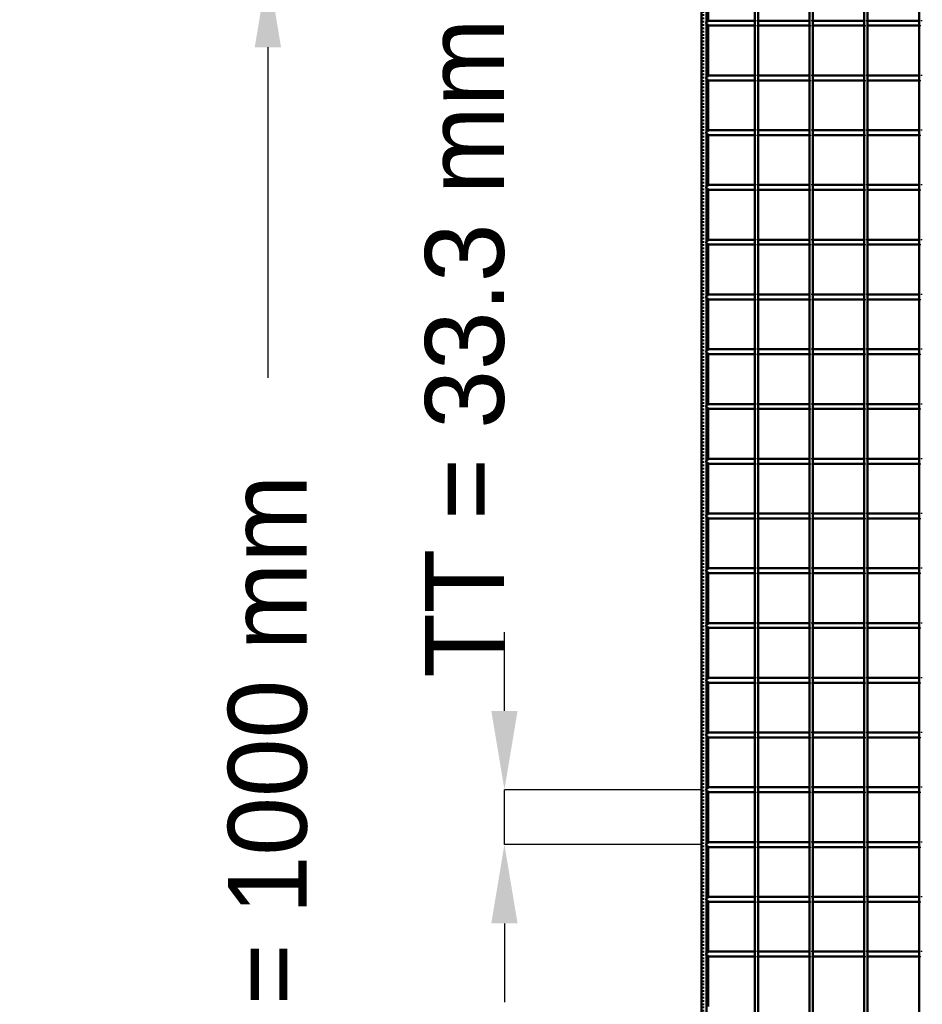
# Model space of a CAD drawing. Header units: millimetres. Extents: x -1015 to 654, y -500 to 954.
# Tile 2 of 10: x -1015 to -466, y -131 to 469. Entities that reach past the tile are written whole.
import ezdxf

# ---------------------------------------------------------------- set-up
doc = ezdxf.new("R2010")
doc.units = ezdxf.units.MM
doc.linetypes.add('Dashed', pattern=[2, 1, -1])
for name, color, linetype, lineweight in [('2d ConnectionPoints', 7, 'Continuous', 50), ('AM_0', 7, 'Continuous', 50), ('AM_5', 3, 'Continuous', 25), ('AM_9', 6, 'Dashed', 25)]:
    doc.layers.add(name, color=color, linetype=linetype, lineweight=lineweight)
doc.dimstyles.new('ISO-25', dxfattribs={"dimtxt": 2.5, "dimasz": 2.5, "dimexe": 1.25, "dimexo": 0.625, "dimtad": 1, "dimtxsty": 'Standard', "dimcen": 2.5, "dimadec": 0, "dimazin": 0, "dimtfac": 1, "dimtmove": 0, "dimatfit": 3, "dimfxl": 1, "dimarcsym": 0})

# ---------------------------------------------------------------- blocks, each defined once
blk = doc.blocks.new('3_98w8y8n9pnnshzyqtkhy7d5ta________0_in_LPPX333033311120010003500_4')
at = {"layer": 'AM_0'}
for p, q in [((-567.61, -497), (-567.61, 497)), ((-565.61, -497), (-565.61, 497))]:
    blk.add_line(p, q, dxfattribs=at)
blk = doc.blocks.new('4_wizhkgic8zalxwleitgvp0fmm________0_in_LPPX333033311120010003500_4')
at = {"layer": 'AM_0'}
for p, q in [((-534.28, -497), (-534.28, 497)), ((-532.28, -497), (-532.28, 497))]:
    blk.add_line(p, q, dxfattribs=at)
blk = doc.blocks.new('5_82lzt9405gntaohgu1nx3q3im________0_in_LPPX333033311120010003500_4')
at = {"layer": 'AM_0'}
for p, q in [((-500.95, -497), (-500.95, 497)), ((-498.95, -497), (-498.95, 497))]:
    blk.add_line(p, q, dxfattribs=at)
blk = doc.blocks.new('6_csmklxqvnaftu5ah9o9iv45ii________0_in_LPPX333033311120010003500_4')
at = {"layer": 'AM_0'}
blk.add_line((-467.62, -497), (-467.62, 497), dxfattribs=at)
blk = doc.blocks.new('50_lfbz6epdjnvuagtv3wv31ae6n________0_in_LPPX333033311120010003500_4')
at = {"layer": 'AM_0'}
for p, q in [((-597, -98.49), (-597, -101.49)), ((-567.61, -98.49), (-597, -98.49)), ((-567.61, -101.49), (-597, -101.49)), ((-567.61, -98.49), (-567.61, -101.49)), ((-534.28, -98.49), (-565.61, -98.49)), ((-565.61, -101.49), (-565.61, -98.49)), ((-534.28, -101.49), (-565.61, -101.49)), ((-534.28, -98.49), (-534.28, -101.49)), ((-532.28, -101.49), (-532.28, -98.49)), ((-500.95, -98.49), (-532.28, -98.49)), ((-500.95, -101.49), (-532.28, -101.49)), ((-500.95, -98.49), (-500.95, -101.49)), ((-467.62, -98.49), (-498.95, -98.49)), ((-498.95, -101.49), (-498.95, -98.49)), ((-467.62, -101.49), (-498.95, -101.49)), ((-467.62, -98.49), (-467.62, -101.49))]:
    blk.add_line(p, q, dxfattribs=at)
at = {"layer": 'AM_9'}
for p, q in [((-565.61, -98.49), (-567.61, -98.49)), ((-567.61, -101.49), (-565.61, -101.49)), ((-532.28, -98.49), (-534.28, -98.49)), ((-534.28, -101.49), (-532.28, -101.49)), ((-498.95, -98.49), (-500.95, -98.49)), ((-500.95, -101.49), (-498.95, -101.49)), ((-465.62, -98.49), (-467.62, -98.49)), ((-467.62, -101.49), (-465.62, -101.49))]:
    blk.add_line(p, q, dxfattribs=at)
blk = doc.blocks.new('51_aisvkbchylnh2iftl8m6knaur________0_in_LPPX333033311120010003500_4')
at = {"layer": 'AM_0'}
for p, q in [((-597, -65.16), (-597, -68.16)), ((-567.61, -65.16), (-597, -65.16)), ((-567.61, -65.16), (-567.61, -68.16)), ((-534.28, -65.16), (-565.61, -65.16)), ((-565.61, -68.16), (-565.61, -65.16)), ((-534.28, -65.16), (-534.28, -68.16)), ((-532.28, -68.16), (-532.28, -65.16)), ((-500.95, -65.16), (-532.28, -65.16)), ((-500.95, -65.16), (-500.95, -68.16)), ((-467.62, -65.16), (-498.95, -65.16)), ((-498.95, -68.16), (-498.95, -65.16)), ((-467.62, -65.16), (-467.62, -68.16)), ((-567.61, -68.16), (-597, -68.16)), ((-534.28, -68.16), (-565.61, -68.16)), ((-500.95, -68.16), (-532.28, -68.16)), ((-467.62, -68.16), (-498.95, -68.16))]:
    blk.add_line(p, q, dxfattribs=at)
at = {"layer": 'AM_9'}
for p, q in [((-565.61, -65.16), (-567.61, -65.16)), ((-532.28, -65.16), (-534.28, -65.16)), ((-498.95, -65.16), (-500.95, -65.16)), ((-465.62, -65.16), (-467.62, -65.16)), ((-567.61, -68.16), (-565.61, -68.16)), ((-534.28, -68.16), (-532.28, -68.16)), ((-500.95, -68.16), (-498.95, -68.16)), ((-467.62, -68.16), (-465.62, -68.16))]:
    blk.add_line(p, q, dxfattribs=at)
blk = doc.blocks.new('52_hz1fpnbmw0owd8o5gvx978qsi________0_in_LPPX333033311120010003500_4')
at = {"layer": 'AM_0'}
for p, q in [((-597, -31.83), (-597, -34.83)), ((-567.61, -31.83), (-597, -31.83)), ((-567.61, -34.83), (-597, -34.83)), ((-567.61, -31.83), (-567.61, -34.83)), ((-534.28, -31.83), (-565.61, -31.83)), ((-565.61, -34.83), (-565.61, -31.83)), ((-534.28, -34.83), (-565.61, -34.83)), ((-534.28, -31.83), (-534.28, -34.83)), ((-532.28, -34.83), (-532.28, -31.83)), ((-500.95, -31.83), (-532.28, -31.83)), ((-500.95, -34.83), (-532.28, -34.83)), ((-500.95, -31.83), (-500.95, -34.83)), ((-467.62, -31.83), (-498.95, -31.83)), ((-498.95, -34.83), (-498.95, -31.83)), ((-467.62, -34.83), (-498.95, -34.83)), ((-467.62, -31.83), (-467.62, -34.83))]:
    blk.add_line(p, q, dxfattribs=at)
at = {"layer": 'AM_9'}
for p, q in [((-565.61, -31.83), (-567.61, -31.83)), ((-567.61, -34.83), (-565.61, -34.83)), ((-532.28, -31.83), (-534.28, -31.83)), ((-534.28, -34.83), (-532.28, -34.83)), ((-498.95, -31.83), (-500.95, -31.83)), ((-500.95, -34.83), (-498.95, -34.83)), ((-465.62, -31.83), (-467.62, -31.83)), ((-467.62, -34.83), (-465.62, -34.83))]:
    blk.add_line(p, q, dxfattribs=at)
blk = doc.blocks.new('53_eiu7e2z7aiu4fe1ra4e1xwfse________0_in_LPPX333033311120010003500_4')
at = {"layer": 'AM_0'}
for p, q in [((-597, 1.5), (-597, -1.5)), ((-567.61, 1.5), (-597, 1.5)), ((-567.61, 1.5), (-567.61, -1.5)), ((-534.28, 1.5), (-565.61, 1.5)), ((-565.61, -1.5), (-565.61, 1.5)), ((-534.28, 1.5), (-534.28, -1.5)), ((-532.28, -1.5), (-532.28, 1.5)), ((-500.95, 1.5), (-532.28, 1.5)), ((-500.95, 1.5), (-500.95, -1.5)), ((-467.62, 1.5), (-498.95, 1.5)), ((-498.95, -1.5), (-498.95, 1.5)), ((-467.62, 1.5), (-467.62, -1.5)), ((-567.61, -1.5), (-597, -1.5)), ((-534.28, -1.5), (-565.61, -1.5)), ((-500.95, -1.5), (-532.28, -1.5)), ((-467.62, -1.5), (-498.95, -1.5))]:
    blk.add_line(p, q, dxfattribs=at)
at = {"layer": 'AM_9'}
for p, q in [((-565.61, 1.5), (-567.61, 1.5)), ((-532.28, 1.5), (-534.28, 1.5)), ((-498.95, 1.5), (-500.95, 1.5)), ((-465.62, 1.5), (-467.62, 1.5)), ((-567.61, -1.5), (-565.61, -1.5)), ((-534.28, -1.5), (-532.28, -1.5)), ((-500.95, -1.5), (-498.95, -1.5)), ((-467.62, -1.5), (-465.62, -1.5))]:
    blk.add_line(p, q, dxfattribs=at)
blk = doc.blocks.new('54_g2e2odnjtp7cjq6afsd1wmqla________0_in_LPPX333033311120010003500_4')
at = {"layer": 'AM_0'}
for p, q in [((-597, 34.83), (-597, 31.83)), ((-567.61, 34.83), (-597, 34.83)), ((-567.61, 31.83), (-597, 31.83)), ((-567.61, 34.83), (-567.61, 31.83)), ((-534.28, 34.83), (-565.61, 34.83)), ((-565.61, 31.83), (-565.61, 34.83)), ((-534.28, 31.83), (-565.61, 31.83)), ((-534.28, 34.83), (-534.28, 31.83)), ((-532.28, 31.83), (-532.28, 34.83)), ((-500.95, 34.83), (-532.28, 34.83)), ((-500.95, 31.83), (-532.28, 31.83)), ((-500.95, 34.83), (-500.95, 31.83)), ((-467.62, 34.83), (-498.95, 34.83)), ((-498.95, 31.83), (-498.95, 34.83)), ((-467.62, 31.83), (-498.95, 31.83)), ((-467.62, 34.83), (-467.62, 31.83))]:
    blk.add_line(p, q, dxfattribs=at)
at = {"layer": 'AM_9'}
for p, q in [((-565.61, 34.83), (-567.61, 34.83)), ((-567.61, 31.83), (-565.61, 31.83)), ((-532.28, 34.83), (-534.28, 34.83)), ((-534.28, 31.83), (-532.28, 31.83)), ((-498.95, 34.83), (-500.95, 34.83)), ((-500.95, 31.83), (-498.95, 31.83)), ((-465.62, 34.83), (-467.62, 34.83)), ((-467.62, 31.83), (-465.62, 31.83))]:
    blk.add_line(p, q, dxfattribs=at)
blk = doc.blocks.new('55_5yjsbazhcolyuokqahcr7lafm________0_in_LPPX333033311120010003500_4')
at = {"layer": 'AM_0'}
for p, q in [((-597, 68.16), (-597, 65.16)), ((-567.61, 68.16), (-597, 68.16)), ((-567.61, 68.16), (-567.61, 65.16)), ((-534.28, 68.16), (-565.61, 68.16)), ((-565.61, 65.16), (-565.61, 68.16)), ((-534.28, 68.16), (-534.28, 65.16)), ((-532.28, 65.16), (-532.28, 68.16)), ((-500.95, 68.16), (-532.28, 68.16)), ((-500.95, 68.16), (-500.95, 65.16)), ((-467.62, 68.16), (-498.95, 68.16)), ((-498.95, 65.16), (-498.95, 68.16)), ((-467.62, 68.16), (-467.62, 65.16)), ((-567.61, 65.16), (-597, 65.16)), ((-534.28, 65.16), (-565.61, 65.16)), ((-500.95, 65.16), (-532.28, 65.16)), ((-467.62, 65.16), (-498.95, 65.16))]:
    blk.add_line(p, q, dxfattribs=at)
at = {"layer": 'AM_9'}
for p, q in [((-565.61, 68.16), (-567.61, 68.16)), ((-532.28, 68.16), (-534.28, 68.16)), ((-498.95, 68.16), (-500.95, 68.16)), ((-465.62, 68.16), (-467.62, 68.16)), ((-567.61, 65.16), (-565.61, 65.16)), ((-534.28, 65.16), (-532.28, 65.16)), ((-500.95, 65.16), (-498.95, 65.16)), ((-467.62, 65.16), (-465.62, 65.16))]:
    blk.add_line(p, q, dxfattribs=at)
blk = doc.blocks.new('56_z5mggo8uzzdfnc2nyeyztz00a________0_in_LPPX333033311120010003500_4')
at = {"layer": 'AM_0'}
for p, q in [((-597, 101.49), (-597, 98.49)), ((-567.61, 101.49), (-597, 101.49)), ((-567.61, 98.49), (-597, 98.49)), ((-567.61, 101.49), (-567.61, 98.49)), ((-534.28, 101.49), (-565.61, 101.49)), ((-565.61, 98.49), (-565.61, 101.49)), ((-534.28, 98.49), (-565.61, 98.49)), ((-534.28, 101.49), (-534.28, 98.49)), ((-532.28, 98.49), (-532.28, 101.49)), ((-500.95, 101.49), (-532.28, 101.49)), ((-500.95, 98.49), (-532.28, 98.49)), ((-500.95, 101.49), (-500.95, 98.49)), ((-467.62, 101.49), (-498.95, 101.49)), ((-498.95, 98.49), (-498.95, 101.49)), ((-467.62, 98.49), (-498.95, 98.49)), ((-467.62, 101.49), (-467.62, 98.49))]:
    blk.add_line(p, q, dxfattribs=at)
at = {"layer": 'AM_9'}
for p, q in [((-565.61, 101.49), (-567.61, 101.49)), ((-567.61, 98.49), (-565.61, 98.49)), ((-532.28, 101.49), (-534.28, 101.49)), ((-534.28, 98.49), (-532.28, 98.49)), ((-498.95, 101.49), (-500.95, 101.49)), ((-500.95, 98.49), (-498.95, 98.49)), ((-465.62, 101.49), (-467.62, 101.49)), ((-467.62, 98.49), (-465.62, 98.49))]:
    blk.add_line(p, q, dxfattribs=at)
blk = doc.blocks.new('57_ozbrm4dwflif95hvm4gordwup________0_in_LPPX333033311120010003500_4')
at = {"layer": 'AM_0'}
for p, q in [((-597, 134.82), (-597, 131.82)), ((-567.61, 134.82), (-597, 134.82)), ((-567.61, 134.82), (-567.61, 131.82)), ((-534.28, 134.82), (-565.61, 134.82)), ((-565.61, 131.82), (-565.61, 134.82)), ((-534.28, 134.82), (-534.28, 131.82)), ((-532.28, 131.82), (-532.28, 134.82)), ((-500.95, 134.82), (-532.28, 134.82)), ((-500.95, 134.82), (-500.95, 131.82)), ((-467.62, 134.82), (-498.95, 134.82)), ((-498.95, 131.82), (-498.95, 134.82)), ((-467.62, 134.82), (-467.62, 131.82)), ((-567.61, 131.82), (-597, 131.82)), ((-534.28, 131.82), (-565.61, 131.82)), ((-500.95, 131.82), (-532.28, 131.82)), ((-467.62, 131.82), (-498.95, 131.82))]:
    blk.add_line(p, q, dxfattribs=at)
at = {"layer": 'AM_9'}
for p, q in [((-565.61, 134.82), (-567.61, 134.82)), ((-532.28, 134.82), (-534.28, 134.82)), ((-498.95, 134.82), (-500.95, 134.82)), ((-465.62, 134.82), (-467.62, 134.82)), ((-567.61, 131.82), (-565.61, 131.82)), ((-534.28, 131.82), (-532.28, 131.82)), ((-500.95, 131.82), (-498.95, 131.82)), ((-467.62, 131.82), (-465.62, 131.82))]:
    blk.add_line(p, q, dxfattribs=at)
blk = doc.blocks.new('58_38cbu90t24fzqj09ojvx5ingd________0_in_LPPX333033311120010003500_4')
at = {"layer": 'AM_0'}
for p, q in [((-597, 168.15), (-597, 165.15)), ((-567.61, 168.15), (-597, 168.15)), ((-567.61, 168.15), (-567.61, 165.15)), ((-534.28, 168.15), (-565.61, 168.15)), ((-565.61, 165.15), (-565.61, 168.15)), ((-534.28, 168.15), (-534.28, 165.15)), ((-532.28, 165.15), (-532.28, 168.15)), ((-500.95, 168.15), (-532.28, 168.15)), ((-500.95, 168.15), (-500.95, 165.15)), ((-467.62, 168.15), (-498.95, 168.15)), ((-498.95, 165.15), (-498.95, 168.15)), ((-467.62, 168.15), (-467.62, 165.15)), ((-567.61, 165.15), (-597, 165.15)), ((-534.28, 165.15), (-565.61, 165.15)), ((-500.95, 165.15), (-532.28, 165.15)), ((-467.62, 165.15), (-498.95, 165.15))]:
    blk.add_line(p, q, dxfattribs=at)
at = {"layer": 'AM_9'}
for p, q in [((-565.61, 168.15), (-567.61, 168.15)), ((-532.28, 168.15), (-534.28, 168.15)), ((-498.95, 168.15), (-500.95, 168.15)), ((-465.62, 168.15), (-467.62, 168.15)), ((-567.61, 165.15), (-565.61, 165.15)), ((-534.28, 165.15), (-532.28, 165.15)), ((-500.95, 165.15), (-498.95, 165.15)), ((-467.62, 165.15), (-465.62, 165.15))]:
    blk.add_line(p, q, dxfattribs=at)
blk = doc.blocks.new('59_3qznypyl2vm0e9qshia8rx9da________0_in_LPPX333033311120010003500_4')
at = {"layer": 'AM_0'}
for p, q in [((-597, 201.48), (-597, 198.48)), ((-567.61, 201.48), (-597, 201.48)), ((-567.61, 198.48), (-597, 198.48)), ((-567.61, 201.48), (-567.61, 198.48)), ((-534.28, 201.48), (-565.61, 201.48)), ((-565.61, 198.48), (-565.61, 201.48)), ((-534.28, 198.48), (-565.61, 198.48)), ((-534.28, 201.48), (-534.28, 198.48)), ((-532.28, 198.48), (-532.28, 201.48)), ((-500.95, 201.48), (-532.28, 201.48)), ((-500.95, 198.48), (-532.28, 198.48)), ((-500.95, 201.48), (-500.95, 198.48)), ((-467.62, 201.48), (-498.95, 201.48)), ((-498.95, 198.48), (-498.95, 201.48)), ((-467.62, 198.48), (-498.95, 198.48)), ((-467.62, 201.48), (-467.62, 198.48))]:
    blk.add_line(p, q, dxfattribs=at)
at = {"layer": 'AM_9'}
for p, q in [((-565.61, 201.48), (-567.61, 201.48)), ((-567.61, 198.48), (-565.61, 198.48)), ((-532.28, 201.48), (-534.28, 201.48)), ((-534.28, 198.48), (-532.28, 198.48)), ((-498.95, 201.48), (-500.95, 201.48)), ((-500.95, 198.48), (-498.95, 198.48)), ((-465.62, 201.48), (-467.62, 201.48)), ((-467.62, 198.48), (-465.62, 198.48))]:
    blk.add_line(p, q, dxfattribs=at)
blk = doc.blocks.new('60_s7ey8ezlxsx11ofjhiv4vzmlb________0_in_LPPX333033311120010003500_4')
at = {"layer": 'AM_0'}
for p, q in [((-597, 234.81), (-597, 231.81)), ((-567.61, 234.81), (-597, 234.81)), ((-567.61, 234.81), (-567.61, 231.81)), ((-534.28, 234.81), (-565.61, 234.81)), ((-565.61, 231.81), (-565.61, 234.81)), ((-534.28, 234.81), (-534.28, 231.81)), ((-532.28, 231.81), (-532.28, 234.81)), ((-500.95, 234.81), (-532.28, 234.81)), ((-500.95, 234.81), (-500.95, 231.81)), ((-467.62, 234.81), (-498.95, 234.81)), ((-498.95, 231.81), (-498.95, 234.81)), ((-467.62, 234.81), (-467.62, 231.81)), ((-567.61, 231.81), (-597, 231.81)), ((-534.28, 231.81), (-565.61, 231.81)), ((-500.95, 231.81), (-532.28, 231.81)), ((-467.62, 231.81), (-498.95, 231.81))]:
    blk.add_line(p, q, dxfattribs=at)
at = {"layer": 'AM_9'}
for p, q in [((-565.61, 234.81), (-567.61, 234.81)), ((-532.28, 234.81), (-534.28, 234.81)), ((-498.95, 234.81), (-500.95, 234.81)), ((-465.62, 234.81), (-467.62, 234.81)), ((-567.61, 231.81), (-565.61, 231.81)), ((-534.28, 231.81), (-532.28, 231.81)), ((-500.95, 231.81), (-498.95, 231.81)), ((-467.62, 231.81), (-465.62, 231.81))]:
    blk.add_line(p, q, dxfattribs=at)
blk = doc.blocks.new('61_i5zsls8ahom1ul3e6mr3y41vc________0_in_LPPX333033311120010003500_4')
at = {"layer": 'AM_0'}
for p, q in [((-597, 268.14), (-597, 265.14)), ((-567.61, 268.14), (-597, 268.14)), ((-567.61, 265.14), (-597, 265.14)), ((-567.61, 268.14), (-567.61, 265.14)), ((-534.28, 268.14), (-565.61, 268.14)), ((-565.61, 265.14), (-565.61, 268.14)), ((-534.28, 265.14), (-565.61, 265.14)), ((-534.28, 268.14), (-534.28, 265.14)), ((-532.28, 265.14), (-532.28, 268.14)), ((-500.95, 268.14), (-532.28, 268.14)), ((-500.95, 265.14), (-532.28, 265.14)), ((-500.95, 268.14), (-500.95, 265.14)), ((-467.62, 268.14), (-498.95, 268.14)), ((-498.95, 265.14), (-498.95, 268.14)), ((-467.62, 265.14), (-498.95, 265.14)), ((-467.62, 268.14), (-467.62, 265.14))]:
    blk.add_line(p, q, dxfattribs=at)
at = {"layer": 'AM_9'}
for p, q in [((-565.61, 268.14), (-567.61, 268.14)), ((-567.61, 265.14), (-565.61, 265.14)), ((-532.28, 268.14), (-534.28, 268.14)), ((-534.28, 265.14), (-532.28, 265.14)), ((-498.95, 268.14), (-500.95, 268.14)), ((-500.95, 265.14), (-498.95, 265.14)), ((-465.62, 268.14), (-467.62, 268.14)), ((-467.62, 265.14), (-465.62, 265.14))]:
    blk.add_line(p, q, dxfattribs=at)
blk = doc.blocks.new('62_ha9abqi2fvrzdp9dlc1jthfyg________0_in_LPPX333033311120010003500_4')
at = {"layer": 'AM_0'}
for p, q in [((-597, 301.47), (-597, 298.47)), ((-567.61, 301.47), (-597, 301.47)), ((-567.61, 301.47), (-567.61, 298.47)), ((-534.28, 301.47), (-565.61, 301.47)), ((-565.61, 298.47), (-565.61, 301.47)), ((-534.28, 301.47), (-534.28, 298.47)), ((-532.28, 298.47), (-532.28, 301.47)), ((-500.95, 301.47), (-532.28, 301.47)), ((-500.95, 301.47), (-500.95, 298.47)), ((-467.62, 301.47), (-498.95, 301.47)), ((-498.95, 298.47), (-498.95, 301.47)), ((-467.62, 301.47), (-467.62, 298.47)), ((-567.61, 298.47), (-597, 298.47)), ((-534.28, 298.47), (-565.61, 298.47)), ((-500.95, 298.47), (-532.28, 298.47)), ((-467.62, 298.47), (-498.95, 298.47))]:
    blk.add_line(p, q, dxfattribs=at)
at = {"layer": 'AM_9'}
for p, q in [((-565.61, 301.47), (-567.61, 301.47)), ((-532.28, 301.47), (-534.28, 301.47)), ((-498.95, 301.47), (-500.95, 301.47)), ((-465.62, 301.47), (-467.62, 301.47)), ((-567.61, 298.47), (-565.61, 298.47)), ((-534.28, 298.47), (-532.28, 298.47)), ((-500.95, 298.47), (-498.95, 298.47)), ((-467.62, 298.47), (-465.62, 298.47))]:
    blk.add_line(p, q, dxfattribs=at)
blk = doc.blocks.new('63_lkgp9j5l6apr3fy6v2iv7z2no________0_in_LPPX333033311120010003500_4')
at = {"layer": 'AM_0'}
for p, q in [((-597, 334.8), (-597, 331.8)), ((-567.61, 334.8), (-597, 334.8)), ((-567.61, 331.8), (-597, 331.8)), ((-567.61, 334.8), (-567.61, 331.8)), ((-534.28, 334.8), (-565.61, 334.8)), ((-565.61, 331.8), (-565.61, 334.8)), ((-534.28, 331.8), (-565.61, 331.8)), ((-534.28, 334.8), (-534.28, 331.8)), ((-532.28, 331.8), (-532.28, 334.8)), ((-500.95, 334.8), (-532.28, 334.8)), ((-500.95, 331.8), (-532.28, 331.8)), ((-500.95, 334.8), (-500.95, 331.8)), ((-467.62, 334.8), (-498.95, 334.8)), ((-498.95, 331.8), (-498.95, 334.8)), ((-467.62, 331.8), (-498.95, 331.8)), ((-467.62, 334.8), (-467.62, 331.8))]:
    blk.add_line(p, q, dxfattribs=at)
at = {"layer": 'AM_9'}
for p, q in [((-565.61, 334.8), (-567.61, 334.8)), ((-567.61, 331.8), (-565.61, 331.8)), ((-532.28, 334.8), (-534.28, 334.8)), ((-534.28, 331.8), (-532.28, 331.8)), ((-498.95, 334.8), (-500.95, 334.8)), ((-500.95, 331.8), (-498.95, 331.8)), ((-465.62, 334.8), (-467.62, 334.8)), ((-467.62, 331.8), (-465.62, 331.8))]:
    blk.add_line(p, q, dxfattribs=at)
blk = doc.blocks.new('64_h0c7yxigzbtop1e1wdpf2n3gp________0_in_LPPX333033311120010003500_4')
at = {"layer": 'AM_0'}
for p, q in [((-597, 368.13), (-597, 365.13)), ((-567.61, 368.13), (-597, 368.13)), ((-567.61, 368.13), (-567.61, 365.13)), ((-534.28, 368.13), (-565.61, 368.13)), ((-565.61, 365.13), (-565.61, 368.13)), ((-534.28, 368.13), (-534.28, 365.13)), ((-532.28, 365.13), (-532.28, 368.13)), ((-500.95, 368.13), (-532.28, 368.13)), ((-500.95, 368.13), (-500.95, 365.13)), ((-467.62, 368.13), (-498.95, 368.13)), ((-498.95, 365.13), (-498.95, 368.13)), ((-467.62, 368.13), (-467.62, 365.13)), ((-567.61, 365.13), (-597, 365.13)), ((-534.28, 365.13), (-565.61, 365.13)), ((-500.95, 365.13), (-532.28, 365.13)), ((-467.62, 365.13), (-498.95, 365.13))]:
    blk.add_line(p, q, dxfattribs=at)
at = {"layer": 'AM_9'}
for p, q in [((-565.61, 368.13), (-567.61, 368.13)), ((-532.28, 368.13), (-534.28, 368.13)), ((-498.95, 368.13), (-500.95, 368.13)), ((-465.62, 368.13), (-467.62, 368.13)), ((-567.61, 365.13), (-565.61, 365.13)), ((-534.28, 365.13), (-532.28, 365.13)), ((-500.95, 365.13), (-498.95, 365.13)), ((-467.62, 365.13), (-465.62, 365.13))]:
    blk.add_line(p, q, dxfattribs=at)
blk = doc.blocks.new('65_jtaj8qqowmg4f34kff4whibzi________0_in_LPPX333033311120010003500_4')
at = {"layer": 'AM_0'}
for p, q in [((-597, 401.46), (-597, 398.46)), ((-567.61, 401.46), (-597, 401.46)), ((-567.61, 398.46), (-597, 398.46)), ((-567.61, 401.46), (-567.61, 398.46)), ((-534.28, 401.46), (-565.61, 401.46)), ((-565.61, 398.46), (-565.61, 401.46)), ((-534.28, 398.46), (-565.61, 398.46)), ((-534.28, 401.46), (-534.28, 398.46)), ((-532.28, 398.46), (-532.28, 401.46)), ((-500.95, 401.46), (-532.28, 401.46)), ((-500.95, 398.46), (-532.28, 398.46)), ((-500.95, 401.46), (-500.95, 398.46)), ((-467.62, 401.46), (-498.95, 401.46)), ((-498.95, 398.46), (-498.95, 401.46)), ((-467.62, 398.46), (-498.95, 398.46)), ((-467.62, 401.46), (-467.62, 398.46))]:
    blk.add_line(p, q, dxfattribs=at)
at = {"layer": 'AM_9'}
for p, q in [((-565.61, 401.46), (-567.61, 401.46)), ((-567.61, 398.46), (-565.61, 398.46)), ((-532.28, 401.46), (-534.28, 401.46)), ((-534.28, 398.46), (-532.28, 398.46)), ((-498.95, 401.46), (-500.95, 401.46)), ((-500.95, 398.46), (-498.95, 398.46)), ((-465.62, 401.46), (-467.62, 401.46)), ((-467.62, 398.46), (-465.62, 398.46))]:
    blk.add_line(p, q, dxfattribs=at)
blk = doc.blocks.new('66_gjmyndxxwv9wgdgk0ro0phvyf________0_in_LPPX333033311120010003500_4')
at = {"layer": 'AM_0'}
for p, q in [((-597, 434.79), (-597, 431.79)), ((-567.61, 434.79), (-597, 434.79)), ((-567.61, 431.79), (-597, 431.79)), ((-567.61, 434.79), (-567.61, 431.79)), ((-534.28, 434.79), (-565.61, 434.79)), ((-565.61, 431.79), (-565.61, 434.79)), ((-534.28, 431.79), (-565.61, 431.79)), ((-534.28, 434.79), (-534.28, 431.79)), ((-532.28, 431.79), (-532.28, 434.79)), ((-500.95, 434.79), (-532.28, 434.79)), ((-500.95, 431.79), (-532.28, 431.79)), ((-500.95, 434.79), (-500.95, 431.79)), ((-467.62, 434.79), (-498.95, 434.79)), ((-498.95, 431.79), (-498.95, 434.79)), ((-467.62, 431.79), (-498.95, 431.79)), ((-467.62, 434.79), (-467.62, 431.79))]:
    blk.add_line(p, q, dxfattribs=at)
at = {"layer": 'AM_9'}
for p, q in [((-565.61, 434.79), (-567.61, 434.79)), ((-567.61, 431.79), (-565.61, 431.79)), ((-532.28, 434.79), (-534.28, 434.79)), ((-534.28, 431.79), (-532.28, 431.79)), ((-498.95, 434.79), (-500.95, 434.79)), ((-500.95, 431.79), (-498.95, 431.79)), ((-465.62, 434.79), (-467.62, 434.79)), ((-467.62, 431.79), (-465.62, 431.79))]:
    blk.add_line(p, q, dxfattribs=at)
blk = doc.blocks.new('67_v5oraalha4tq4415dqjv6q40c________0_in_LPPX333033311120010003500_4')
at = {"layer": 'AM_0'}
for p, q in [((-597, 468.12), (-597, 465.12)), ((-567.61, 468.12), (-597, 468.12)), ((-567.61, 468.12), (-567.61, 465.12)), ((-534.28, 468.12), (-565.61, 468.12)), ((-565.61, 465.12), (-565.61, 468.12)), ((-534.28, 468.12), (-534.28, 465.12)), ((-532.28, 465.12), (-532.28, 468.12)), ((-500.95, 468.12), (-532.28, 468.12)), ((-500.95, 468.12), (-500.95, 465.12)), ((-467.62, 468.12), (-498.95, 468.12)), ((-498.95, 465.12), (-498.95, 468.12)), ((-467.62, 468.12), (-467.62, 465.12)), ((-567.61, 465.12), (-597, 465.12)), ((-534.28, 465.12), (-565.61, 465.12)), ((-500.95, 465.12), (-532.28, 465.12)), ((-467.62, 465.12), (-498.95, 465.12))]:
    blk.add_line(p, q, dxfattribs=at)
at = {"layer": 'AM_9'}
for p, q in [((-565.61, 468.12), (-567.61, 468.12)), ((-532.28, 468.12), (-534.28, 468.12)), ((-498.95, 468.12), (-500.95, 468.12)), ((-465.62, 468.12), (-467.62, 468.12)), ((-567.61, 465.12), (-565.61, 465.12)), ((-534.28, 465.12), (-532.28, 465.12)), ((-500.95, 465.12), (-498.95, 465.12)), ((-467.62, 465.12), (-465.62, 465.12))]:
    blk.add_line(p, q, dxfattribs=at)
blk = doc.blocks.new('68_remd5ylvnmcf2xltgjo2pezyf________0_in_LPPX333033311120010003500_4')
at = {"layer": 'AM_0'}
for p, q in [((-600, -497), (-600, 497)), ((-597, -497), (-597, 497)), ((-596.05, 468.12), (-596.05, 496.05)), ((-596.05, 434.79), (-596.05, 465.12)), ((-596.05, 401.46), (-596.05, 431.79)), ((-596.05, 368.13), (-596.05, 398.46)), ((-596.05, 334.8), (-596.05, 365.13)), ((-596.05, 301.47), (-596.05, 331.8)), ((-596.05, 268.14), (-596.05, 298.47)), ((-596.05, 234.81), (-596.05, 265.14)), ((-596.05, 201.48), (-596.05, 231.81)), ((-596.05, 168.15), (-596.05, 198.48)), ((-596.05, 134.82), (-596.05, 165.15)), ((-596.05, 101.49), (-596.05, 131.82)), ((-596.05, 68.16), (-596.05, 98.49)), ((-596.05, 34.83), (-596.05, 65.16)), ((-596.05, 1.5), (-596.05, 31.83)), ((-596.05, -31.83), (-596.05, -1.5)), ((-596.05, -65.16), (-596.05, -34.83)), ((-596.05, -98.49), (-596.05, -68.16)), ((-596.05, -131.82), (-596.05, -101.49))]:
    blk.add_line(p, q, dxfattribs=at)
at = {"layer": 'AM_9'}
for p, q in [((-598.99, -497), (-598.99, 497)), ((-598.55, -497), (-598.55, 497)), ((-596.05, 465.12), (-596.05, 468.12)), ((-596.05, 431.79), (-596.05, 434.79)), ((-596.05, 398.46), (-596.05, 401.46)), ((-596.05, 365.13), (-596.05, 368.13)), ((-596.05, 331.8), (-596.05, 334.8)), ((-596.05, 298.47), (-596.05, 301.47)), ((-596.05, 265.14), (-596.05, 268.14)), ((-596.05, 231.81), (-596.05, 234.81)), ((-596.05, 198.48), (-596.05, 201.48)), ((-596.05, 165.15), (-596.05, 168.15)), ((-596.05, 131.82), (-596.05, 134.82)), ((-596.05, 98.49), (-596.05, 101.49)), ((-596.05, 65.16), (-596.05, 68.16)), ((-596.05, 31.83), (-596.05, 34.83)), ((-596.05, -1.5), (-596.05, 1.5)), ((-596.05, -34.83), (-596.05, -31.83)), ((-596.05, -68.16), (-596.05, -65.16)), ((-596.05, -101.49), (-596.05, -98.49))]:
    blk.add_line(p, q, dxfattribs=at)
blk = doc.blocks.new('*D71')
at = {"layer": 'AM_5', "color": 0, "lineweight": -2}
for p, q in [((-600, 500), (-864, 500)), ((-864, 452), (-864, 250.72)), ((-864, -452), (-864, -250.72)), ((-600, -500), (-864, -500))]:
    blk.add_line(p, q, dxfattribs=at)
at = {"layer": 'AM_5', "color": 0}
for points in [[(-856, 452), (-872, 452), (-864, 500)], [(-872, -452), (-856, -452), (-864, -500)]]:
    blk.add_solid(points, dxfattribs=at)
at = {"layer": 'Defpoints', "color": 0}
for p in [(-600, 500), (-864, -500), (-600, -500)]:
    blk.add_point(p, dxfattribs=at)
at = {"layer": 'AM_5', "color": 0, "insert": (-864, 0), "char_height": 48, "attachment_point": 5, "rotation": 90}
blk.add_mtext('B = 1000 mm', dxfattribs=at)
blk = doc.blocks.new('*D72')
at = {"layer": 'AM_5', "color": 0, "lineweight": -2}
for p, q in [((-720, 48), (-720, 96)), ((-600, 0), (-720, 0)), ((-720, -33.33), (-720, 0)), ((-600, -33.33), (-720, -33.33)), ((-720, -81.33), (-720, -129.33))]:
    blk.add_line(p, q, dxfattribs=at)
at = {"layer": 'AM_5', "color": 0}
for points in [[(-728, 48), (-712, 48), (-720, 0)], [(-712, -81.33), (-728, -81.33), (-720, -33.33)]]:
    blk.add_solid(points, dxfattribs=at)
at = {"layer": 'Defpoints', "color": 0}
for p in [(-720, 0), (-600, 0), (-600, -33.33)]:
    blk.add_point(p, dxfattribs=at)
at = {"layer": 'AM_5', "color": 0, "insert": (-744, 268.8), "char_height": 48, "attachment_point": 5, "rotation": 90}
blk.add_mtext('TT = 33.3 mm', dxfattribs=at)

msp = doc.modelspace()

# ---------------------------------------------------------------- linework, layer by layer
at = {"layer": '2d ConnectionPoints'}
for p in [(-597, 466.62), (-597, 466.62), (-597, 433.29), (-597, 433.29), (-597, 399.96), (-597, 399.96), (-597, 366.63), (-597, 366.63), (-597, 333.3), (-597, 333.3), (-597, 299.97), (-597, 299.97), (-597, 266.64), (-597, 266.64), (-597, 233.31), (-597, 233.31), (-597, 199.98), (-597, 199.98), (-597, 166.65), (-597, 166.65), (-597, 133.32), (-597, 133.32), (-597, 99.99), (-597, 99.99), (-597, 66.66), (-597, 66.66), (-597, 33.33), (-597, 33.33), (-597, 0), (-597, 0), (-597, -33.33), (-597, -33.33), (-597, -66.66), (-597, -66.66), (-597, -99.99), (-597, -99.99)]:
    msp.add_point(p, dxfattribs=at)

# ---------------------------------------------------------------- block references
for name in ['68_remd5ylvnmcf2xltgjo2pezyf________0_in_LPPX333033311120010003500_4', '3_98w8y8n9pnnshzyqtkhy7d5ta________0_in_LPPX333033311120010003500_4', '4_wizhkgic8zalxwleitgvp0fmm________0_in_LPPX333033311120010003500_4', '5_82lzt9405gntaohgu1nx3q3im________0_in_LPPX333033311120010003500_4', '6_csmklxqvnaftu5ah9o9iv45ii________0_in_LPPX333033311120010003500_4', '67_v5oraalha4tq4415dqjv6q40c________0_in_LPPX333033311120010003500_4', '66_gjmyndxxwv9wgdgk0ro0phvyf________0_in_LPPX333033311120010003500_4', '65_jtaj8qqowmg4f34kff4whibzi________0_in_LPPX333033311120010003500_4', '64_h0c7yxigzbtop1e1wdpf2n3gp________0_in_LPPX333033311120010003500_4', '63_lkgp9j5l6apr3fy6v2iv7z2no________0_in_LPPX333033311120010003500_4', '62_ha9abqi2fvrzdp9dlc1jthfyg________0_in_LPPX333033311120010003500_4', '61_i5zsls8ahom1ul3e6mr3y41vc________0_in_LPPX333033311120010003500_4', '60_s7ey8ezlxsx11ofjhiv4vzmlb________0_in_LPPX333033311120010003500_4', '59_3qznypyl2vm0e9qshia8rx9da________0_in_LPPX333033311120010003500_4', '58_38cbu90t24fzqj09ojvx5ingd________0_in_LPPX333033311120010003500_4', '57_ozbrm4dwflif95hvm4gordwup________0_in_LPPX333033311120010003500_4', '56_z5mggo8uzzdfnc2nyeyztz00a________0_in_LPPX333033311120010003500_4', '55_5yjsbazhcolyuokqahcr7lafm________0_in_LPPX333033311120010003500_4', '54_g2e2odnjtp7cjq6afsd1wmqla________0_in_LPPX333033311120010003500_4', '53_eiu7e2z7aiu4fe1ra4e1xwfse________0_in_LPPX333033311120010003500_4', '52_hz1fpnbmw0owd8o5gvx978qsi________0_in_LPPX333033311120010003500_4', '51_aisvkbchylnh2iftl8m6knaur________0_in_LPPX333033311120010003500_4', '50_lfbz6epdjnvuagtv3wv31ae6n________0_in_LPPX333033311120010003500_4']:
    msp.add_blockref(name, (0, 0))

# ---------------------------------------------------------------- dimensions: what is measured, and where the dimension line sits
at = {"layer": 'AM_5'}
for base, p1, p2, text, picture, middle in [((-864, -500), (-600, 500), (-600, -500), 'B = 1000 mm', '*D71', (-864, 0)), ((-720, 0), (-600, -33.33), (-600, 0), 'TT = 33.3 mm', '*D72', (-744, 268.8))]:
    dim = msp.add_linear_dim(base=base, p1=p1, p2=p2, angle=90, text=text, dimstyle='ISO-25', override={"dimtxt": 48, "dimasz": 48, "dimexe": 0, "dimexo": 0, "dimgap": 14.4}, dxfattribs=at)
    dim.commit()
    dim.dimension.update_dxf_attribs({"geometry": picture, "text_midpoint": middle, "dimtype": 160, "text_rotation": 90})

doc.saveas('drawing.dxf')
